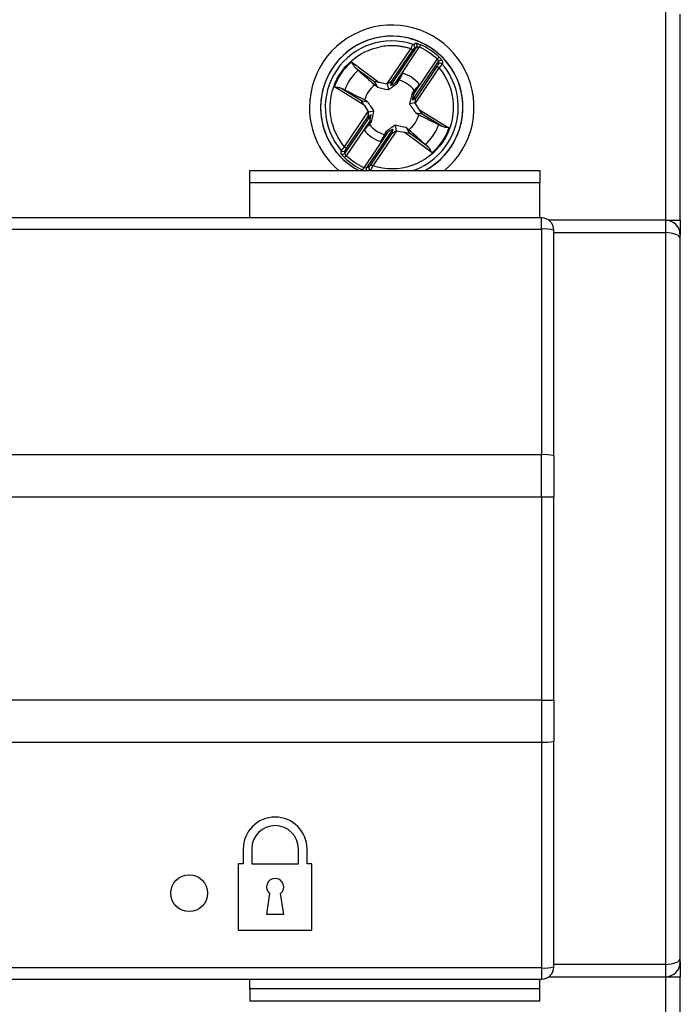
# Model space of a CAD drawing. Header units: inches. Extents: x 0.7 to 32.2, y 0.7 to 24.8.
# Tile 11 of 15: x 26.2 to 27.2, y 10 to 11.6. Entities that reach past the tile are written whole.
import ezdxf

# ---------------------------------------------------------------- set-up
doc = ezdxf.new("R2010")
doc.units = ezdxf.units.IN
doc.header["$LTSCALE"] = 3
doc.header["$MEASUREMENT"] = 0

msp = doc.modelspace()

# ---------------------------------------------------------------- linework, layer by layer
for p, q in [((27.1916, 11.6025), (27.1916, 11.2679)), ((27.2153, 11.2679), (27.2153, 11.5982)), ((26.7449, 11.4863), (26.7831, 11.5429)), ((26.751, 11.4842), (26.7929, 11.5461)), ((26.7523, 11.4903), (26.7864, 11.5407)), ((26.759, 11.4889), (26.7974, 11.5458)), ((26.7864, 11.5407), (26.7831, 11.5429)), ((26.7889, 11.544), (26.7929, 11.5461)), ((26.799, 11.5494), (26.7974, 11.5458)), ((26.7874, 11.4697), (26.8258, 11.5266)), ((26.8285, 11.5295), (26.8258, 11.5266)), ((26.6881, 11.5218), (26.7326, 11.4888)), ((26.7243, 11.4901), (26.6945, 11.5121)), ((26.7859, 11.4606), (26.8278, 11.5225)), ((26.8284, 11.5123), (26.7902, 11.4557)), ((26.8252, 11.5145), (26.7911, 11.464)), ((26.8284, 11.5123), (26.8252, 11.5145)), ((26.8278, 11.5225), (26.8273, 11.518)), ((26.7702, 11.5038), (26.7625, 11.4912)), ((26.7082, 11.4527), (26.661, 11.4817)), ((26.6724, 11.4793), (26.7039, 11.46)), ((26.7243, 11.4901), (26.7297, 11.4815)), ((26.7449, 11.4863), (26.7326, 11.4888)), ((26.7455, 11.4862), (26.7472, 11.4774)), ((26.751, 11.4842), (26.7523, 11.4903)), ((26.7625, 11.4912), (26.759, 11.4889)), ((26.7618, 11.4877), (26.7625, 11.4912)), ((26.7882, 11.4738), (26.797, 11.4857)), ((26.7882, 11.4738), (26.7852, 11.4719)), ((26.7911, 11.464), (26.7859, 11.4606)), ((26.7874, 11.4697), (26.7882, 11.4738)), ((26.7039, 11.46), (26.7139, 11.4581)), ((26.7082, 11.4527), (26.7151, 11.4422)), ((26.7899, 11.4562), (26.7811, 11.4545)), ((26.7971, 11.4452), (26.7902, 11.4557)), ((26.7971, 11.4452), (26.8443, 11.4162)), ((26.6769, 11.3857), (26.7151, 11.4422)), ((26.7194, 11.4374), (26.6775, 11.3754)), ((26.6801, 11.3835), (26.7142, 11.4339)), ((26.7142, 11.4339), (26.7194, 11.4374)), ((26.7154, 11.4418), (26.7242, 11.4435)), ((26.8014, 11.438), (26.7914, 11.4398)), ((26.8329, 11.4186), (26.8014, 11.438)), ((26.718, 11.4282), (26.6795, 11.3714)), ((26.7171, 11.4241), (26.7083, 11.4123)), ((26.7543, 11.4138), (26.7124, 11.3518)), ((26.718, 11.4282), (26.7171, 11.4241)), ((26.7171, 11.4241), (26.7201, 11.426)), ((26.7543, 11.4138), (26.753, 11.4077)), ((26.7582, 11.4206), (26.7599, 11.4117)), ((26.7756, 11.4165), (26.781, 11.4079)), ((26.7464, 11.4091), (26.7079, 11.3522)), ((26.753, 11.4077), (26.7189, 11.3573)), ((26.7604, 11.4116), (26.7222, 11.3551)), ((26.7351, 11.3941), (26.7429, 11.4068)), ((26.7435, 11.4102), (26.7429, 11.4068)), ((26.7429, 11.4068), (26.7464, 11.4091)), ((26.7604, 11.4116), (26.7727, 11.4091)), ((26.8172, 11.3761), (26.7727, 11.4091)), ((26.8108, 11.3858), (26.781, 11.4079)), ((26.6769, 11.3857), (26.6801, 11.3835)), ((26.6768, 11.3685), (26.6795, 11.3714)), ((26.6775, 11.3754), (26.678, 11.3799)), ((26.7063, 11.3486), (26.7079, 11.3522)), ((26.7165, 11.354), (26.7124, 11.3518)), ((26.7189, 11.3573), (26.7222, 11.3551)), ((26.5253, 11.3282), (26.5253, 11.3479)), ((26.5253, 11.3479), (26.9899, 11.3479)), ((26.9899, 11.3479), (26.9899, 11.3282)), ((26.9899, 11.3282), (26.5253, 11.3282)), ((26.5253, 11.2718), (26.5253, 11.3282)), ((26.9899, 11.2718), (26.9899, 11.3282)), ((26.9928, 11.2718), (25.3196, 11.2718)), ((26.9928, 11.2538), (26.9928, 11.2718)), ((27.1916, 11.2679), (27.0046, 11.2679)), ((27.1916, 11.2679), (27.1916, 11.2482)), ((27.1916, 11.2679), (27.2153, 11.2679)), ((25.3196, 11.2538), (26.9928, 11.2538)), ((26.9928, 11.2538), (26.9928, 10.892)), ((27.0125, 10.8903), (27.0125, 11.2521)), ((27.0125, 11.2482), (27.1916, 11.2482)), ((27.1916, 11.2482), (27.1916, 10.075)), ((27.2153, 11.2384), (27.2153, 11.2443)), ((27.2153, 10.0848), (27.2153, 11.2384)), ((26.9928, 10.892), (25.3196, 10.892)), ((26.9928, 10.8247), (26.9928, 10.892)), ((25.3196, 10.8247), (26.9928, 10.8247)), ((26.9928, 10.8247), (27.0125, 10.8247)), ((26.9928, 10.8247), (26.9928, 10.4984)), ((27.0125, 10.4984), (27.0125, 10.8247)), ((26.9928, 10.4984), (25.3196, 10.4984)), ((26.9928, 10.4984), (26.9928, 10.4312)), ((26.9928, 10.4984), (27.0125, 10.4984)), ((25.3196, 10.4312), (26.9928, 10.4312)), ((26.9928, 10.4312), (26.9928, 10.0694)), ((27.0125, 10.071), (27.0125, 10.4329)), ((26.5145, 10.26), (26.5145, 10.2364)), ((26.5283, 10.26), (26.5283, 10.2364)), ((26.6031, 10.2364), (26.6031, 10.26)), ((26.6168, 10.2364), (26.6168, 10.26)), ((26.5145, 10.2364), (26.5066, 10.2364)), ((26.5066, 10.2364), (26.5066, 10.1301)), ((26.5283, 10.2364), (26.6031, 10.2364)), ((26.6247, 10.2364), (26.6168, 10.2364)), ((26.6247, 10.1301), (26.6247, 10.2364)), ((26.5568, 10.1884), (26.5519, 10.1557)), ((26.5794, 10.1557), (26.5745, 10.1884)), ((26.5519, 10.1557), (26.5794, 10.1557)), ((26.5066, 10.1301), (26.6247, 10.1301)), ((27.1916, 10.075), (27.0125, 10.075)), ((27.1916, 10.075), (27.1916, 10.0553)), ((27.2153, 10.0789), (27.2153, 10.0848)), ((26.9928, 10.0694), (25.3196, 10.0694)), ((26.9928, 10.0694), (26.9928, 10.0513)), ((25.3196, 10.0513), (26.9928, 10.0513)), ((26.5253, 10.0356), (26.5253, 10.0513)), ((26.9899, 10.0356), (26.9899, 10.0513)), ((27.0046, 10.0553), (27.1916, 10.0553)), ((27.1916, 10.0553), (27.2153, 10.0553)), ((27.1916, 10.0553), (27.1916, 9.7206)), ((27.2153, 9.7249), (27.2153, 10.0553)), ((26.9899, 10.0356), (26.5253, 10.0356)), ((26.5253, 10.0356), (26.5253, 10.0159)), ((26.9899, 10.0159), (26.9899, 10.0356)), ((26.9899, 10.0159), (26.5253, 10.0159))]:
    msp.add_line(p, q)
msp.add_circle((26.4279, 10.1891), 0.0295)
for centre, radius, start, end in [((26.7527, 11.449), 0.1319, 309.9492, 180), ((26.7527, 11.449), 0.1142, 297.6781, 180), ((26.7527, 11.449), 0.1141, 297.6351, 242.3649), ((26.7527, 11.449), 0.1066, 71.2837, 220.6205), ((26.7856, 11.5462), 0.00395, 326.4733, 70.8608), ((26.7896, 11.5483), 0.00395, 326.4553, 69.1947), ((26.7527, 11.449), 0.1106, 46.7019, 65.2023), ((26.831, 11.5203), 0.00395, 42.7095, 145.4489), ((26.7527, 11.449), 0.0803, 132.0956, 159.8086), ((26.7527, 11.449), 0.1066, 288.4395, 40.6205), ((26.8306, 11.5158), 0.00395, 41.043, 145.431), ((26.7527, 11.449), 0.0451, 37.1998, 74.7044), ((26.7527, 11.449), 0.0576, 39.6357, 72.2685), ((26.7527, 11.449), 0.0451, 127.1998, 164.7044), ((26.7527, 11.449), 0.1319, 180, 230.0508), ((26.7527, 11.449), 0.1142, 180, 242.3219), ((26.7527, 11.449), 0.0451, 307.1998, 344.7044), ((26.7527, 11.449), 0.0451, 217.1998, 254.7044), ((26.7527, 11.449), 0.0803, 312.0956, 339.8086), ((26.7527, 11.449), 0.0576, 219.6357, 252.2685), ((26.6743, 11.3777), 0.00395, 222.7095, 325.4489), ((26.6747, 11.3822), 0.00395, 221.043, 325.431), ((26.7527, 11.449), 0.1106, 226.7019, 245.2023), ((26.7157, 11.3497), 0.00394, 146.3806, 206.8334), ((26.7198, 11.3518), 0.00395, 146.4733, 250.8608), ((26.9928, 11.2521), 0.0197, 0, 90), ((27.1916, 11.2443), 0.0236, 0, 90), ((26.9977, 11.1949), 0.0591, 75.4949, 94.7426), ((26.9977, 10.8331), 0.0591, 75.4949, 94.7426), ((26.9977, 10.4901), 0.0591, 265.2574, 284.5051), ((26.5657, 10.26), 0.0512, 0, 180), ((26.5657, 10.26), 0.0374, 0, 180), ((26.5657, 10.199), 0.0138, 310.0052, 229.9948), ((27.1916, 10.0789), 0.0236, 270, 360), ((26.9977, 10.1282), 0.0591, 265.2574, 284.5051), ((26.9928, 10.071), 0.0197, 270, 0)]:
    msp.add_arc(centre, radius, start, end)
for centre, major_axis, ratio, start_param, end_param in [((26.7334, 11.4882), (0.00911, -0.00188), 0.04428, 1.665832, 3.184268), ((26.7447, 11.486), (0.00419, -0.00083), 0.096832, 1.398366, 1.529945), ((26.7437, 11.4846), (0.00856, 0.00567), 0.040112, 6.242281, 7.625556), ((26.7596, 11.4898), (0.00856, 0.00567), 0.040112, 3.100688, 4.615543), ((26.788, 11.4706), (0.0021, 0.0101), 0.040112, 1.667642, 3.182497), ((26.789, 11.454), (0.0021, 0.0101), 0.040112, 4.940814, 6.32409), ((26.709, 11.4522), (-0.00514, 0.00775), 0.04428, 6.24051, 7.758946), ((26.79, 11.4554), (-0.00233, 0.00358), 0.096832, 4.75324, 4.884819), ((26.7963, 11.4458), (-0.00514, 0.00775), 0.04428, 3.098917, 4.617354), ((26.7163, 11.444), (0.0021, 0.0101), 0.040112, 1.799222, 3.182497), ((26.7154, 11.4426), (-0.00233, 0.00358), 0.096832, 1.611647, 1.743226), ((26.7174, 11.4274), (0.0021, 0.0101), 0.040112, 4.809235, 6.32409), ((26.7458, 11.4082), (0.00856, 0.00567), 0.040112, 6.242281, 7.757136), ((26.7616, 11.4134), (0.00856, 0.00567), 0.040112, 3.100688, 4.483964), ((26.7607, 11.412), (0.00419, -0.00083), 0.096832, 4.539959, 4.671538), ((26.7719, 11.4097), (0.00911, -0.00188), 0.04428, 4.807424, 6.325861), ((27.1916, 11.2384), (0.0236, 0), 0.414214, 0, 1.570796), ((27.1916, 10.0848), (0.0236, 0), 0.414214, 4.712389, 6.283185)]:
    msp.add_ellipse(centre, major_axis=major_axis, ratio=ratio, start_param=start_param, end_param=end_param)
for points, knots in [([(26.6769, 11.3857), (26.6545, 11.4125), (26.6479, 11.4492), (26.6713, 11.515), (26.6996, 11.5393), (26.7339, 11.5459)], [0, 0, 0, 0, 0.5, 0.5, 1, 1, 1, 1]), ([(26.7831, 11.5429), (26.7811, 11.5435), (26.7772, 11.5447), (26.7711, 11.5461), (26.7649, 11.547), (26.7566, 11.5478), (26.7462, 11.5479), (26.738, 11.5466), (26.7339, 11.5459)], [0, 0, 0, 0, 0.1252, 0.249954, 0.374762, 0.500123, 0.749954, 1, 1, 1, 1]), ([(26.7831, 11.5429), (26.7834, 11.5434), (26.7838, 11.5443), (26.7844, 11.5455), (26.7849, 11.5464), (26.7853, 11.5472), (26.7858, 11.5482), (26.7865, 11.5495), (26.7868, 11.5498), (26.7869, 11.5499)], [0, 0, 0, 0, 0.138769, 0.258297, 0.358544, 0.439475, 0.501066, 0.760761, 1, 1, 1, 1]), ([(26.791, 11.552), (26.7911, 11.552), (26.7912, 11.5521), (26.7918, 11.552), (26.7926, 11.5518), (26.794, 11.5514), (26.7962, 11.5506), (26.7981, 11.5498), (26.799, 11.5494)], [0, 0, 0, 0, 0.125443, 0.247401, 0.37098, 0.501115, 0.750201, 1, 1, 1, 1]), ([(26.8285, 11.5295), (26.8289, 11.5291), (26.8296, 11.5284), (26.8307, 11.5273), (26.8316, 11.5263), (26.8327, 11.525), (26.8338, 11.5236), (26.8339, 11.5232), (26.834, 11.523)], [0, 0, 0, 0, 0.127626, 0.250975, 0.374167, 0.501342, 0.753817, 1, 1, 1, 1]), ([(26.661, 11.4817), (26.6617, 11.4836), (26.6631, 11.4875), (26.6657, 11.493), (26.6687, 11.4984), (26.673, 11.5052), (26.6792, 11.5134), (26.6851, 11.519), (26.6881, 11.5218)], [0, 0, 0, 0, 0.125196, 0.249951, 0.374762, 0.500122, 0.749951, 1, 1, 1, 1]), ([(26.6881, 11.5218), (26.6885, 11.5211), (26.6892, 11.5197), (26.6902, 11.5179), (26.6914, 11.5159), (26.6927, 11.5139), (26.694, 11.5127), (26.6945, 11.5121)], [0, 0, 0, 0, 0.207855, 0.374568, 0.500132, 0.77362, 1, 1, 1, 1]), ([(26.8284, 11.5123), (26.8422, 11.4958), (26.8502, 11.4754), (26.8524, 11.4326), (26.8465, 11.4114), (26.8225, 11.376), (26.805, 11.3626), (26.7645, 11.3487), (26.7426, 11.3485), (26.7222, 11.3551)], [0, 0, 0, 0, 0.25, 0.25, 0.5, 0.5, 0.75, 0.75, 1, 1, 1, 1]), ([(26.8273, 11.518), (26.8273, 11.5179), (26.8271, 11.5174), (26.8263, 11.5162), (26.8257, 11.5153), (26.8252, 11.5145)], [0, 0, 0, 0, 0.5, 0.5, 1, 1, 1, 1]), ([(26.8336, 11.5184), (26.8335, 11.5183), (26.8335, 11.5182), (26.8331, 11.5178), (26.8327, 11.5172), (26.8319, 11.5162), (26.8306, 11.5147), (26.8292, 11.5132), (26.8284, 11.5123)], [0, 0, 0, 0, 0.117547, 0.240227, 0.368092, 0.501183, 0.691076, 1, 1, 1, 1]), ([(26.661, 11.4817), (26.6619, 11.4816), (26.6636, 11.4815), (26.6656, 11.4812), (26.6678, 11.4809), (26.6701, 11.4804), (26.6717, 11.4797), (26.6724, 11.4793)], [0, 0, 0, 0, 0.228953, 0.395609, 0.500169, 0.776812, 1, 1, 1, 1]), ([(26.7092, 11.4609), (26.7001, 11.4654), (26.6911, 11.4699), (26.682, 11.4744), (26.6804, 11.4751), (26.6789, 11.4759), (26.6773, 11.4767)], [0, 0, 0, 0, 0.001526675, 0.001526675, 0.001526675, 0.001794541, 0.001794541, 0.001794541, 0.001794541]), ([(26.7961, 11.4371), (26.8052, 11.4326), (26.8143, 11.4281), (26.8233, 11.4236), (26.8249, 11.4228), (26.8265, 11.422), (26.828, 11.4213)], [0, 0, 0, 0, 0.001526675, 0.001526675, 0.001526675, 0.001794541, 0.001794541, 0.001794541, 0.001794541]), ([(26.8443, 11.4162), (26.8436, 11.4143), (26.8422, 11.4105), (26.8396, 11.405), (26.8367, 11.3996), (26.8323, 11.3927), (26.8261, 11.3846), (26.8202, 11.3789), (26.8172, 11.3761)], [0, 0, 0, 0, 0.125196, 0.249951, 0.374762, 0.500122, 0.749951, 1, 1, 1, 1]), ([(26.8443, 11.4162), (26.8434, 11.4163), (26.8418, 11.4165), (26.8397, 11.4168), (26.8376, 11.4171), (26.8352, 11.4176), (26.8336, 11.4183), (26.8329, 11.4186)], [0, 0, 0, 0, 0.228953, 0.395609, 0.500169, 0.776812, 1, 1, 1, 1]), ([(26.6718, 11.3796), (26.6718, 11.3797), (26.6719, 11.3798), (26.6722, 11.3802), (26.6727, 11.3808), (26.6734, 11.3817), (26.6748, 11.3833), (26.6761, 11.3848), (26.6769, 11.3857)], [0, 0, 0, 0, 0.1175471, 0.2402269, 0.3680923, 0.5011831, 0.6910761, 1, 1, 1, 1]), ([(26.678, 11.3799), (26.678, 11.3801), (26.6783, 11.3805), (26.679, 11.3818), (26.6796, 11.3826), (26.6801, 11.3835)], [0, 0, 0, 0, 0.5, 0.5, 1, 1, 1, 1]), ([(26.8172, 11.3761), (26.8168, 11.3769), (26.8161, 11.3783), (26.8151, 11.3801), (26.814, 11.382), (26.8126, 11.3841), (26.8113, 11.3853), (26.8108, 11.3858)], [0, 0, 0, 0, 0.207855, 0.374568, 0.500132, 0.77362, 1, 1, 1, 1]), ([(26.6768, 11.3685), (26.6765, 11.3689), (26.6757, 11.3696), (26.6747, 11.3707), (26.6737, 11.3717), (26.6726, 11.373), (26.6716, 11.3744), (26.6714, 11.3748), (26.6714, 11.375)], [0, 0, 0, 0, 0.127626, 0.250975, 0.374167, 0.501342, 0.753817, 1, 1, 1, 1]), ([(26.7222, 11.3551), (26.722, 11.3546), (26.7215, 11.3537), (26.7209, 11.3525), (26.7204, 11.3515), (26.72, 11.3508), (26.7195, 11.3497), (26.7188, 11.3485), (26.7186, 11.3482), (26.7185, 11.348)], [0, 0, 0, 0, 0.138769, 0.258297, 0.358544, 0.439475, 0.501066, 0.760761, 1, 1, 1, 1]), ([(27.2153, 11.2679), (27.2153, 11.2616), (27.2153, 11.2556), (27.2153, 11.2467), (27.2153, 11.2443), (27.2153, 11.2443)], [0, 0, 0, 0, 0.5, 0.5, 1, 1, 1, 1]), ([(27.2153, 10.0789), (27.2153, 10.0789), (27.2153, 10.0764), (27.2153, 10.0676), (27.2153, 10.0615), (27.2153, 10.0553)], [0, 0, 0, 0, 0.5, 0.5, 1, 1, 1, 1])]:
    msp.add_open_spline(points, degree=3, knots=knots)
for points in [[(26.7864, 11.5407), (26.7875, 11.5424), (26.7886, 11.5439), (26.7889, 11.544)], [(26.7869, 11.5499), (26.7882, 11.5506), (26.7896, 11.5513), (26.791, 11.552)], [(26.7929, 11.5461), (26.7932, 11.5464), (26.7954, 11.5464), (26.7974, 11.5458)], [(26.7974, 11.5458), (26.8078, 11.541), (26.8174, 11.5345), (26.8258, 11.5266)], [(26.8258, 11.5266), (26.8271, 11.5249), (26.8279, 11.5229), (26.8278, 11.5225)], [(26.6945, 11.5121), (26.6963, 11.5107), (26.6978, 11.5095), (26.6988, 11.5086)], [(26.6988, 11.5086), (26.7076, 11.5007), (26.7165, 11.4928), (26.7254, 11.4849)], [(26.834, 11.523), (26.8339, 11.5214), (26.8337, 11.5199), (26.8336, 11.5184)], [(26.7618, 11.4877), (26.7627, 11.4893), (26.7636, 11.4909), (26.7646, 11.4925)], [(26.7646, 11.4925), (26.7664, 11.4963), (26.7683, 11.5001), (26.7702, 11.5038)], [(26.6773, 11.4767), (26.676, 11.4773), (26.6744, 11.4782), (26.6724, 11.4793)], [(26.7254, 11.4849), (26.7268, 11.4838), (26.7283, 11.4826), (26.7297, 11.4815)], [(26.7297, 11.4815), (26.7354, 11.4801), (26.7411, 11.4787), (26.7472, 11.4774)], [(26.7472, 11.4774), (26.7522, 11.4809), (26.7571, 11.4843), (26.7618, 11.4877)], [(26.7886, 11.4762), (26.7874, 11.4748), (26.7863, 11.4734), (26.7852, 11.4719)], [(26.797, 11.4857), (26.7942, 11.4826), (26.7914, 11.4794), (26.7886, 11.4762)], [(26.7139, 11.4581), (26.7123, 11.459), (26.7108, 11.46), (26.7092, 11.4609)], [(26.7852, 11.4719), (26.7838, 11.4662), (26.7824, 11.4605), (26.7811, 11.4545)], [(26.7242, 11.4435), (26.7208, 11.4486), (26.7173, 11.4534), (26.7139, 11.4581)], [(26.7811, 11.4545), (26.7846, 11.4494), (26.788, 11.4446), (26.7914, 11.4398)], [(26.7201, 11.426), (26.7215, 11.4317), (26.7229, 11.4375), (26.7242, 11.4435)], [(26.7914, 11.4398), (26.793, 11.4389), (26.7946, 11.438), (26.7961, 11.4371)], [(26.7083, 11.4123), (26.7111, 11.4154), (26.7139, 11.4186), (26.7168, 11.4217)], [(26.7168, 11.4217), (26.7179, 11.4232), (26.719, 11.4246), (26.7201, 11.426)], [(26.7582, 11.4206), (26.7531, 11.4171), (26.7483, 11.4137), (26.7435, 11.4102)], [(26.7756, 11.4165), (26.7699, 11.4178), (26.7642, 11.4192), (26.7582, 11.4206)], [(26.7799, 11.4131), (26.7785, 11.4142), (26.777, 11.4153), (26.7756, 11.4165)], [(26.8065, 11.3894), (26.7977, 11.3973), (26.7888, 11.4051), (26.7799, 11.4131)], [(26.828, 11.4213), (26.8293, 11.4206), (26.831, 11.4197), (26.8329, 11.4186)], [(26.7408, 11.4055), (26.7389, 11.4017), (26.737, 11.3979), (26.7351, 11.3941)], [(26.7435, 11.4102), (26.7426, 11.4087), (26.7417, 11.4071), (26.7408, 11.4055)], [(26.8065, 11.3894), (26.8075, 11.3885), (26.809, 11.3872), (26.8108, 11.3858)], [(26.6714, 11.375), (26.6715, 11.3765), (26.6716, 11.3781), (26.6718, 11.3796)], [(26.6795, 11.3714), (26.6782, 11.373), (26.6774, 11.375), (26.6775, 11.3754)], [(26.7079, 11.3522), (26.6975, 11.357), (26.6879, 11.3635), (26.6795, 11.3714)], [(26.7124, 11.3518), (26.7121, 11.3516), (26.7099, 11.3516), (26.7079, 11.3522)], [(26.7189, 11.3573), (26.7178, 11.3556), (26.7167, 11.3541), (26.7165, 11.354)], [(27.0125, 10.8903), (27.0125, 10.8685), (27.0125, 10.8467), (27.0125, 10.8247)], [(27.0125, 10.4984), (27.0125, 10.4765), (27.0125, 10.4547), (27.0125, 10.4329)]]:
    msp.add_open_spline(points, degree=3)

doc.saveas('drawing.dxf')
